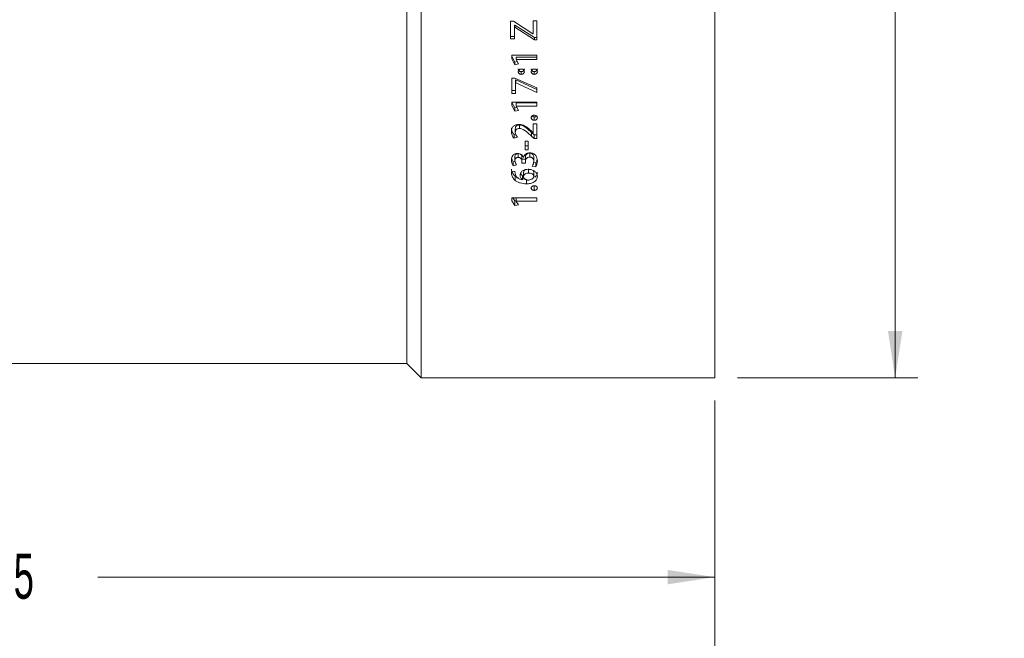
# Model space of a CAD drawing. Header units: millimetres. Extents: x 0 to 1118, y 0 to 864.
# Tile 4 of 78: x 201 to 270, y 69 to 113. Entities that reach past the tile are written whole.
import ezdxf

# ---------------------------------------------------------------- set-up
doc = ezdxf.new("R2010")
doc.units = ezdxf.units.MM
doc.styles.add('SLDTEXTSTYLE3', font='TXT', dxfattribs={"width": 0.605})
doc.dimstyles.new('SLDDIMSTYLE0', dxfattribs={"dimtxt": 3.175, "dimasz": 3.302, "dimexe": 0, "dimexo": 0.0625, "dimgap": 0.79375, "dimtad": 0, "dimtih": 1, "dimtoh": 1, "dimdec": 1, "dimlfac": 2, "dimrnd": 1e-09, "dimzin": 4, "dimdsep": 46, "dimtxsty": 'SLDTEXTSTYLE3', "dimsah": 1, "dimcen": 0.09, "dimadec": 0, "dimazin": 1, "dimtfac": 1, "dimtofl": 0, "dimtmove": 0, "dimatfit": 3, "dimfxl": 1, "dimfrac": 2, "dimtolj": 1, "dimtzin": 12, "dimarcsym": 0})
doc.dimstyles.new('SLDDIMSTYLE1', dxfattribs={"dimtxt": 3.175, "dimasz": 3.302, "dimexe": 0, "dimexo": 0.0625, "dimgap": 0.79375, "dimtad": 0, "dimtih": 1, "dimtoh": 1, "dimdec": 1, "dimlfac": 2, "dimrnd": 1e-09, "dimzin": 12, "dimdsep": 46, "dimtxsty": 'SLDTEXTSTYLE3', "dimsah": 1, "dimcen": 0.09, "dimadec": 0, "dimazin": 3, "dimtfac": 1, "dimtofl": 0, "dimtmove": 0, "dimatfit": 3, "dimfxl": 1, "dimfrac": 2, "dimtolj": 1, "dimtzin": 12, "dimarcsym": 0})

# ---------------------------------------------------------------- blocks, each defined once
blk = doc.blocks.new('_D_9')
at = {"color": 7, "linetype": 'Continuous', "lineweight": 0}
for p, q in [((251.396, 156.984), (264.096, 156.984)), ((262.496, 156.984), (262.496, 124.784)), ((262.496, 87.484), (262.496, 119.683)), ((251.396, 87.484), (264.096, 87.484))]:
    blk.add_line(p, q, dxfattribs=at)
for points in [[(262.496, 156.984), (261.988, 153.682), (263.004, 153.682)], [(262.496, 87.484), (263.004, 90.786), (261.988, 90.786)]]:
    blk.add_solid(points, dxfattribs=at)
at = {"color": 7, "linetype": 'Continuous', "lineweight": 0, "char_height": 3.175, "attachment_point": 1, "style": 'SLDTEXTSTYLE3'}
for s, insert in [('%%c', (254.724, 123.776)), ('139.0', (259.353, 123.785))]:
    blk.add_mtext(s, dxfattribs=dict(at, insert=insert))
blk = doc.blocks.new('_D_10')
at = {"color": 7, "linetype": 'Continuous', "lineweight": 0}
for p, q in [((65.596, 103.634), (65.596, 52.735)), ((249.796, 85.884), (249.796, 52.735)), ((65.596, 54.335), (152.239, 54.335)), ((249.796, 54.335), (163.153, 54.335))]:
    blk.add_line(p, q, dxfattribs=at)
for points in [[(65.596, 54.335), (68.898, 53.827), (68.898, 54.843)], [(249.796, 54.335), (246.494, 54.843), (246.494, 53.827)]]:
    blk.add_solid(points, dxfattribs=at)
at = {"color": 7, "linetype": 'Continuous', "lineweight": 0, "insert": (152.239, 55.991), "char_height": 3.175, "attachment_point": 1, "style": 'SLDTEXTSTYLE3'}
blk.add_mtext('368.4', dxfattribs=at)
blk = doc.blocks.new('_D_11')
at = {"color": 7, "linetype": 'Continuous', "lineweight": 0}
for p, q in [((152.07, 88.134), (152.07, 71.858)), ((249.796, 85.884), (249.796, 71.858)), ((152.07, 73.458), (195.476, 73.458)), ((249.796, 73.458), (206.39, 73.458))]:
    blk.add_line(p, q, dxfattribs=at)
for points in [[(152.07, 73.458), (155.372, 72.95), (155.372, 73.966)], [(249.796, 73.458), (246.494, 73.966), (246.494, 72.95)]]:
    blk.add_solid(points, dxfattribs=at)
at = {"color": 7, "linetype": 'Continuous', "lineweight": 0, "insert": (195.476, 75.115), "char_height": 3.175, "attachment_point": 1, "style": 'SLDTEXTSTYLE3'}
blk.add_mtext('195.5', dxfattribs=at)

msp = doc.modelspace()

# ---------------------------------------------------------------- linework, layer by layer
at = {"color": 7, "linetype": 'Continuous', "lineweight": 15}
for p, q in [((229.1458, 156.984), (229.1458, 87.484)), ((249.7958, 156.984), (249.7958, 87.484)), ((228.1458, 155.984), (228.1458, 88.484)), ((235.6372, 112.5804), (235.4421, 112.5804)), ((235.4421, 112.5804), (235.4421, 111.3422)), ((237.0068, 111.6908), (235.6372, 112.5804)), ((235.7185, 112.3058), (235.7268, 112.3058)), ((235.7185, 112.3058), (235.7185, 112.1609)), ((235.7268, 112.3058), (235.7268, 112.1609)), ((235.7268, 112.3058), (237.11, 111.4196)), ((237.2942, 112.5935), (237.0178, 112.5935)), ((237.0178, 112.5935), (237.0178, 111.6908)), ((237.2942, 112.5935), (237.2942, 111.2617)), ((235.7185, 112.1609), (235.7185, 111.3422)), ((235.7185, 112.1609), (235.7268, 112.1609)), ((235.7268, 112.1609), (237.11, 111.2617)), ((237.0178, 111.6908), (237.0068, 111.6908)), ((235.4421, 111.4989), (235.7185, 111.4989)), ((235.4421, 111.3422), (235.7185, 111.3422)), ((237.11, 111.4196), (237.11, 111.2617)), ((237.11, 111.4196), (237.2942, 111.4196)), ((237.11, 111.2617), (237.2942, 111.2617)), ((237.2942, 110.1794), (235.5184, 110.1794)), ((235.5184, 110.1794), (235.5184, 109.9147)), ((237.2942, 110.1794), (237.2942, 109.8736)), ((235.5184, 110.0919), (235.7315, 109.6932)), ((235.5184, 109.9147), (235.7315, 109.5101)), ((235.7315, 109.6932), (235.8974, 109.7277)), ((235.7315, 109.6932), (235.7315, 109.5101)), ((235.7315, 109.5101), (235.9856, 109.5638)), ((235.8216, 110.0515), (237.2942, 110.0515)), ((235.8216, 110.0515), (235.8216, 109.8736)), ((235.8216, 109.8736), (235.8216, 109.8685)), ((235.8216, 109.8736), (237.2942, 109.8736)), ((235.9856, 109.5638), (235.8216, 109.8685)), ((236.1915, 109.0276), (236.1915, 108.8348)), ((237.1064, 109.0276), (237.1064, 108.8348)), ((235.7324, 108.5744), (235.5184, 108.5744)), ((235.5184, 108.5744), (235.5184, 107.4872)), ((237.2942, 107.8883), (235.7324, 108.5744)), ((235.7947, 108.448), (235.8002, 108.448)), ((235.7947, 108.448), (235.7947, 108.2468)), ((235.7947, 108.2468), (235.7947, 107.4872)), ((235.7947, 108.2468), (235.8002, 108.2468)), ((235.8002, 108.448), (235.8002, 108.2468)), ((235.8002, 108.448), (237.2942, 107.7773)), ((235.8002, 108.2468), (237.2942, 107.5663)), ((235.5184, 107.6994), (235.7947, 107.6994)), ((235.5184, 107.4872), (235.7947, 107.4872)), ((237.2942, 107.8883), (237.2942, 107.5663)), ((237.2942, 106.8885), (235.5184, 106.8885)), ((235.5184, 106.8885), (235.5184, 106.6354)), ((235.5184, 106.8598), (235.7315, 106.479)), ((235.8216, 106.8211), (237.2942, 106.8211)), ((235.8216, 106.8211), (235.8216, 106.5961)), ((237.2942, 106.8885), (237.2942, 106.5961)), ((235.5184, 106.6354), (235.7315, 106.249)), ((235.7315, 106.479), (235.8694, 106.5064)), ((235.7315, 106.479), (235.7315, 106.249)), ((235.7315, 106.249), (235.9856, 106.3003)), ((235.8216, 106.5961), (235.8216, 106.5912)), ((235.8216, 106.5961), (237.2942, 106.5961)), ((235.9856, 106.3003), (235.8216, 106.5912)), ((237.2942, 105.3494), (237.0178, 105.3494)), ((237.0178, 105.3494), (237.0178, 104.7216)), ((237.1052, 105.8448), (237.1052, 105.6055)), ((237.2942, 105.3494), (237.2942, 104.3108)), ((235.6776, 104.5966), (235.7959, 104.6381)), ((235.7681, 104.7527), (235.7681, 105.0043)), ((236.0648, 105.0284), (236.0648, 105.2759)), ((237.0124, 104.7216), (236.879, 104.8569)), ((236.8979, 104.7475), (237.091, 104.5687)), ((237.0178, 104.7216), (237.0124, 104.7216)), ((235.6776, 104.3391), (235.6776, 104.5966)), ((235.6776, 104.3391), (235.9154, 104.4238)), ((236.4587, 104.1262), (236.4587, 103.5293)), ((236.6843, 104.1262), (236.4587, 104.1262)), ((236.6843, 104.1262), (236.6843, 103.5293)), ((236.8979, 104.4922), (237.091, 104.3108)), ((237.091, 104.5687), (237.2942, 104.5687)), ((237.091, 104.3108), (237.091, 104.5687)), ((237.091, 104.3108), (237.2942, 104.3108)), ((235.9734, 103.2719), (235.9734, 102.995)), ((236.4587, 103.7985), (236.6843, 103.7985)), ((236.4587, 103.5293), (236.6843, 103.5293)), ((236.7819, 103.2934), (236.7819, 103.0169)), ((235.6208, 102.6793), (235.7529, 102.7135)), ((235.6208, 102.6793), (235.6208, 102.3938)), ((235.7439, 103.0385), (235.7439, 102.7583)), ((236.2316, 102.9824), (236.2316, 102.7014)), ((236.2316, 102.9824), (236.2319, 102.8594)), ((236.2316, 102.7014), (236.2319, 102.5765)), ((236.2319, 102.8594), (236.2319, 102.5765)), ((236.2319, 102.8594), (236.479, 102.8594)), ((236.2319, 102.5765), (236.479, 102.5765)), ((236.3499, 102.9825), (236.3445, 102.9825)), ((236.479, 102.9867), (236.479, 102.7057)), ((236.479, 102.7057), (236.479, 102.5765)), ((237.0558, 102.6446), (237.2044, 102.6069)), ((237.0687, 102.9993), (237.0687, 102.7185)), ((237.2044, 102.6069), (237.2044, 102.3204)), ((235.7439, 102.0116), (235.493, 102.0092)), ((235.493, 102.0092), (235.4981, 101.8771)), ((235.6208, 102.3938), (235.8602, 102.4567)), ((235.7519, 101.8771), (235.7439, 102.0116)), ((236.3519, 101.6416), (236.3519, 101.9379)), ((236.7045, 101.8881), (236.7045, 102.1808)), ((236.9583, 102.3837), (237.2044, 102.3204)), ((237.0687, 101.6588), (237.0687, 101.9549)), ((235.7491, 101.6753), (235.7491, 101.3752)), ((236.2627, 101.4749), (236.554, 101.4369)), ((236.2776, 101.7091), (236.2776, 101.4095)), ((236.2776, 101.7091), (236.2778, 101.7026)), ((236.2776, 101.4095), (236.2778, 101.4029)), ((236.2778, 101.7026), (236.2778, 101.4029)), ((236.554, 101.4369), (236.554, 101.1333)), ((237.1052, 100.9821), (237.1052, 100.6719)), ((237.2942, 100.1549), (235.5184, 100.1549)), ((235.5184, 100.1549), (235.5184, 99.9374)), ((235.5184, 99.9374), (235.7315, 99.6065)), ((235.5858, 100.1549), (235.7315, 99.932)), ((235.7315, 99.932), (235.8216, 99.9474)), ((235.7315, 99.932), (235.7315, 99.6065)), ((235.8216, 100.1549), (235.8216, 99.9037)), ((235.8216, 99.9037), (235.8216, 99.8995)), ((235.8216, 99.9037), (237.2942, 99.9037)), ((235.9856, 99.6502), (235.8216, 99.8995)), ((237.2942, 100.1549), (237.2942, 99.9037)), ((235.7315, 99.6065), (235.9856, 99.6502)), ((197.8958, 88.484), (228.1458, 88.484)), ((228.1458, 88.484), (229.1458, 87.484)), ((229.1458, 87.484), (249.7958, 87.484))]:
    msp.add_line(p, q, dxfattribs=at)
at = {"color": 9, "linetype": 'Continuous', "lineweight": 0}
for p, q in [((236.8979, 104.4922), (236.8979, 104.7475)), ((235.4981, 102.0093), (235.4981, 101.8771))]:
    msp.add_line(p, q, dxfattribs=at)
at = {"color": 7, "linetype": 'Continuous', "lineweight": 15}
for points, knots in [([(235.9758, 109.2117), (235.9786, 109.1864), (235.9828, 109.1485), (236.0106, 109.1045), (236.0382, 109.0765), (236.0718, 109.0542), (236.1223, 109.0329), (236.1638, 109.0298), (236.1915, 109.0276)], [0, 0, 0, 0, 0.2475943, 0.3715342, 0.4972868, 0.6220576, 0.7484685, 1, 1, 1, 1]), ([(236.1915, 109.208), (236.1638, 109.2056), (236.1222, 109.202), (236.0716, 109.1808), (236.0379, 109.1584), (236.0105, 109.1299), (235.9824, 109.0855), (235.9785, 109.0471), (235.9758, 109.0216)], [0, 0, 0, 0, 0.2505008, 0.3778881, 0.5011735, 0.6261719, 0.7510901, 1, 1, 1, 1]), ([(235.9758, 109.0216), (235.9767, 109.0088), (235.9784, 108.9834), (235.9901, 108.9465), (236.0104, 108.9129), (236.0382, 108.8844), (236.0718, 108.8618), (236.1222, 108.8402), (236.1638, 108.837), (236.1915, 108.8348)], [0, 0, 0, 0, 0.1251829, 0.250164, 0.3745322, 0.5002414, 0.6247225, 0.750368, 1, 1, 1, 1]), ([(236.1915, 109.0276), (236.219, 109.0296), (236.2602, 109.0327), (236.3102, 109.0542), (236.3433, 109.0766), (236.3708, 109.1048), (236.3905, 109.1379), (236.4023, 109.174), (236.4039, 109.199), (236.4047, 109.2115)], [0, 0, 0, 0, 0.2512448, 0.3767061, 0.5021417, 0.627409, 0.7514435, 0.8757002, 1, 1, 1, 1]), ([(236.4047, 109.0214), (236.402, 109.0469), (236.398, 109.0851), (236.3712, 109.1302), (236.344, 109.159), (236.3108, 109.1819), (236.2602, 109.2028), (236.219, 109.2059), (236.1915, 109.208)], [0, 0, 0, 0, 0.2495017, 0.374497, 0.499779, 0.6249694, 0.7502229, 1, 1, 1, 1]), ([(236.1915, 108.8348), (236.2052, 108.8355), (236.2325, 108.8368), (236.2727, 108.8457), (236.3102, 108.8617), (236.3434, 108.8846), (236.3707, 108.9132), (236.3977, 108.9578), (236.4019, 108.996), (236.4047, 109.0214)], [0, 0, 0, 0, 0.1253038, 0.250458, 0.3754942, 0.5006787, 0.6261911, 0.7507474, 1, 1, 1, 1]), ([(236.8907, 109.2117), (236.8936, 109.1864), (236.8978, 109.1485), (236.9255, 109.1045), (236.9532, 109.0765), (236.9868, 109.0542), (237.0372, 109.0329), (237.0787, 109.0298), (237.1064, 109.0276)], [0, 0, 0, 0, 0.2475943, 0.3715342, 0.4972868, 0.6220576, 0.7484685, 1, 1, 1, 1]), ([(237.1064, 109.208), (237.0926, 109.2071), (237.0651, 109.2053), (237.0244, 109.1968), (236.9864, 109.1814), (236.9524, 109.159), (236.9247, 109.1306), (236.8973, 109.0856), (236.8934, 109.0472), (236.8907, 109.0216)], [0, 0, 0, 0, 0.125253, 0.2503773, 0.377181, 0.5005742, 0.6261221, 0.7507209, 1, 1, 1, 1]), ([(236.8907, 109.0216), (236.8916, 109.0088), (236.8933, 108.9834), (236.905, 108.9465), (236.9253, 108.9129), (236.9532, 108.8844), (236.9867, 108.8618), (237.0372, 108.8402), (237.0787, 108.837), (237.1064, 108.8348)], [0, 0, 0, 0, 0.1251829, 0.250164, 0.3745322, 0.5002414, 0.6247225, 0.750368, 1, 1, 1, 1]), ([(237.1064, 109.0276), (237.1338, 109.0298), (237.1885, 109.034), (237.2485, 109.068), (237.2857, 109.1047), (237.305, 109.138), (237.3168, 109.1741), (237.3187, 109.199), (237.3196, 109.2115)], [0, 0, 0, 0, 0.2514712, 0.501444, 0.6265019, 0.7511417, 0.8755513, 1, 1, 1, 1]), ([(237.3196, 109.0214), (237.3167, 109.0468), (237.3123, 109.0849), (237.2862, 109.1302), (237.2585, 109.1585), (237.2253, 109.1814), (237.175, 109.2025), (237.1338, 109.2058), (237.1064, 109.208)], [0, 0, 0, 0, 0.2495822, 0.3747373, 0.4998969, 0.6250827, 0.7503176, 1, 1, 1, 1]), ([(237.1064, 108.8348), (237.1201, 108.8355), (237.1474, 108.8369), (237.2007, 108.849), (237.2487, 108.8758), (237.2856, 108.9131), (237.312, 108.958), (237.3166, 108.9961), (237.3196, 109.0214)], [0, 0, 0, 0, 0.1254219, 0.250694, 0.499948, 0.6251675, 0.7503714, 1, 1, 1, 1]), ([(236.0322, 105.3134), (235.9576, 105.3076), (235.8454, 105.2989), (235.7144, 105.2353), (235.6287, 105.1729), (235.5638, 105.0933), (235.5072, 104.973), (235.4991, 104.8762), (235.4937, 104.8118)], [0, 0, 0, 0, 0.2493437, 0.37493585, 0.49959313, 0.6245408, 0.74989479, 1, 1, 1, 1]), ([(236.879, 104.8569), (236.7605, 104.9634), (236.5827, 105.1229), (236.2888, 105.2867), (236.1177, 105.3045), (236.0322, 105.3134)], [0, 0, 0, 0, 0.5007096, 0.7505682, 1, 1, 1, 1]), ([(237.1052, 105.9609), (237.0914, 105.9603), (237.0639, 105.9592), (237.0234, 105.9507), (236.9851, 105.9366), (236.9517, 105.9146), (236.924, 105.8874), (236.8974, 105.8442), (236.8934, 105.8076), (236.8907, 105.7833)], [0, 0, 0, 0, 0.12529409, 0.25045769, 0.37614795, 0.50067476, 0.62576247, 0.75083828, 1, 1, 1, 1]), ([(236.8907, 105.7833), (236.8916, 105.7712), (236.8933, 105.747), (236.905, 105.712), (236.925, 105.68), (236.9526, 105.6529), (236.9859, 105.6312), (237.0362, 105.6107), (237.0776, 105.6076), (237.1052, 105.6055)], [0, 0, 0, 0, 0.1252049, 0.250227, 0.3744539, 0.5002437, 0.6247728, 0.7503499, 1, 1, 1, 1]), ([(236.9423, 105.9034), (236.9459, 105.8996), (236.9584, 105.8867), (236.9862, 105.8703), (237.0361, 105.8498), (237.0776, 105.8468), (237.1052, 105.8448)], [0, 0, 0, 0, 0.0936587, 0.3186909, 0.5464707, 1, 1, 1, 1]), ([(237.3196, 105.7831), (237.3169, 105.8075), (237.3129, 105.8438), (237.286, 105.8868), (237.2583, 105.914), (237.2248, 105.9359), (237.1741, 105.9557), (237.1327, 105.9588), (237.1052, 105.9609)], [0, 0, 0, 0, 0.24965455, 0.37259849, 0.49992002, 0.62507952, 0.75030515, 1, 1, 1, 1]), ([(237.1052, 105.8448), (237.1325, 105.8469), (237.187, 105.8513), (237.2425, 105.8778), (237.2639, 105.8994), (237.2675, 105.903)], [0, 0, 0, 0, 0.4561021, 0.9093383, 1, 1, 1, 1]), ([(237.1052, 105.6055), (237.1189, 105.6062), (237.1464, 105.6074), (237.1866, 105.6161), (237.2242, 105.6313), (237.2577, 105.6531), (237.2854, 105.68), (237.3127, 105.7226), (237.3168, 105.7588), (237.3196, 105.7831)], [0, 0, 0, 0, 0.12526375, 0.25038317, 0.37572207, 0.50053983, 0.62802728, 0.75059467, 1, 1, 1, 1]), ([(235.4937, 105.0625), (235.5014, 104.9779), (235.5166, 104.8086), (235.6239, 104.6673), (235.6776, 104.5966)], [0, 0, 0, 0, 0.4995466, 1, 1, 1, 1]), ([(235.4937, 104.8118), (235.5013, 104.726), (235.5164, 104.5546), (235.6239, 104.4109), (235.6776, 104.3391)], [0, 0, 0, 0, 0.5002689, 1, 1, 1, 1]), ([(235.7681, 105.0043), (235.7708, 105.0395), (235.7747, 105.0925), (235.8045, 105.1585), (235.8386, 105.2032), (235.8873, 105.2366), (235.9428, 105.2602), (236.0029, 105.2747), (236.0441, 105.2755), (236.0648, 105.2759)], [0, 0, 0, 0, 0.2482974, 0.3726838, 0.4972241, 0.6216401, 0.7480314, 0.8738989, 1, 1, 1, 1]), ([(235.7681, 104.7527), (235.7708, 104.7885), (235.7747, 104.8422), (235.8045, 104.9092), (235.8385, 104.9545), (235.8872, 104.9882), (235.961, 105.0214), (236.0234, 105.0256), (236.0648, 105.0284)], [0, 0, 0, 0, 0.2502699, 0.3754361, 0.5004207, 0.624779, 0.7507373, 1, 1, 1, 1]), ([(235.9154, 104.4238), (235.8752, 104.4734), (235.795, 104.5724), (235.7771, 104.6927), (235.7681, 104.7527)], [0, 0, 0, 0, 0.50089437, 1, 1, 1, 1]), ([(236.0648, 105.2759), (236.109, 105.2717), (236.1973, 105.2632), (236.3577, 105.1943), (236.5966, 105.024), (236.7774, 104.8581), (236.8979, 104.7475)], [0, 0, 0, 0, 0.1252836, 0.2505489, 0.5004743, 1, 1, 1, 1]), ([(236.0648, 105.0284), (236.109, 105.024), (236.1974, 105.0154), (236.3579, 104.9454), (236.5968, 104.7725), (236.7774, 104.6044), (236.8979, 104.4922)], [0, 0, 0, 0, 0.1246626, 0.2495698, 0.499494, 1, 1, 1, 1]), ([(235.9167, 103.2684), (235.9005, 103.2681), (235.8683, 103.2674), (235.8048, 103.258), (235.7284, 103.2347), (235.6493, 103.1872), (235.5635, 103.1061), (235.504, 102.9772), (235.4966, 102.8706), (235.493, 102.8172)], [0, 0, 0, 0, 0.06266404, 0.12530215, 0.25031573, 0.37534395, 0.50042018, 0.74971341, 1, 1, 1, 1]), ([(235.7439, 103.0385), (235.746, 103.0667), (235.75, 103.1225), (235.7826, 103.1901), (235.8298, 103.2313), (235.873, 103.2551), (235.9219, 103.27), (235.9563, 103.2712), (235.9734, 103.2719)], [0, 0, 0, 0, 0.2501516, 0.4952486, 0.6232389, 0.748088, 0.8742091, 1, 1, 1, 1]), ([(236.3445, 102.9825), (236.3267, 103.0209), (236.2912, 103.0975), (236.1963, 103.1947), (236.0648, 103.2585), (235.966, 103.2651), (235.9167, 103.2684)], [0, 0, 0, 0, 0.250584, 0.5004073, 0.7500719, 1, 1, 1, 1]), ([(236.7954, 103.3107), (236.7414, 103.3062), (236.6604, 103.2995), (236.5623, 103.2598), (236.4768, 103.2047), (236.3913, 103.1135), (236.3637, 103.0262), (236.3499, 102.9825)], [0, 0, 0, 0, 0.2498399, 0.3747352, 0.5003081, 0.7500702, 1, 1, 1, 1]), ([(236.479, 102.9867), (236.4821, 103.0234), (236.4885, 103.0969), (236.5363, 103.1825), (236.5931, 103.2399), (236.6694, 103.2814), (236.7369, 103.2886), (236.7819, 103.2934)], [0, 0, 0, 0, 0.2487566, 0.4980308, 0.6231659, 0.7488534, 1, 1, 1, 1]), ([(236.7819, 103.2934), (236.8037, 103.2927), (236.8466, 103.2914), (236.9082, 103.2715), (236.9616, 103.2413), (237.0209, 103.1892), (237.0603, 103.1045), (237.0659, 103.0344), (237.0687, 102.9993)], [0, 0, 0, 0, 0.1267176, 0.2505034, 0.3810907, 0.5028861, 0.7511201, 1, 1, 1, 1]), ([(237.3196, 102.732), (237.3151, 102.7993), (237.3061, 102.9338), (237.2327, 103.0962), (237.1298, 103.2023), (237.0321, 103.2646), (236.9175, 103.3039), (236.8361, 103.3084), (236.7954, 103.3107)], [0, 0, 0, 0, 0.25030136, 0.49976711, 0.62489588, 0.74990527, 0.87491897, 1, 1, 1, 1]), ([(235.493, 102.8172), (235.4975, 102.7428), (235.5066, 102.5942), (235.5828, 102.4606), (235.6208, 102.3938)], [0, 0, 0, 0, 0.5006559, 1, 1, 1, 1]), ([(235.512, 102.9611), (235.5147, 102.9339), (235.5245, 102.834), (235.5802, 102.7445), (235.6208, 102.6793)], [0, 0, 0, 0, 0.2721257, 1, 1, 1, 1]), ([(235.7439, 102.7583), (235.746, 102.7869), (235.75, 102.8434), (235.7825, 102.9119), (235.8297, 102.9538), (235.873, 102.978), (235.9219, 102.9931), (235.9563, 102.9944), (235.9734, 102.995)], [0, 0, 0, 0, 0.2516456, 0.4976908, 0.6256028, 0.7499635, 0.8752385, 1, 1, 1, 1]), ([(235.8602, 102.4567), (235.8274, 102.5043), (235.7628, 102.5979), (235.7501, 102.7055), (235.7439, 102.7583)], [0, 0, 0, 0, 0.5091542, 1, 1, 1, 1]), ([(235.9734, 102.995), (235.9938, 102.9934), (236.0343, 102.9901), (236.0913, 102.9701), (236.14, 102.9386), (236.1853, 102.8819), (236.2237, 102.8025), (236.2289, 102.7351), (236.2316, 102.7014)], [0, 0, 0, 0, 0.1251918, 0.2500834, 0.3749628, 0.499955, 0.7499853, 1, 1, 1, 1]), ([(236.1382, 103.2136), (236.1503, 103.2006), (236.187, 103.1612), (236.2143, 103.0975), (236.2302, 103.0323), (236.2311, 102.9991), (236.2316, 102.9824)], [0, 0, 0, 0, 0.197277, 0.5985524, 0.7992674, 1, 1, 1, 1]), ([(236.479, 102.7057), (236.4795, 102.7244), (236.4807, 102.7616), (236.4997, 102.8346), (236.5359, 102.9042), (236.5931, 102.9625), (236.6692, 103.0047), (236.7369, 103.012), (236.7819, 103.0169)], [0, 0, 0, 0, 0.1254176, 0.2507437, 0.5007604, 0.6258161, 0.7509241, 1, 1, 1, 1]), ([(236.7819, 103.0169), (236.8037, 103.0162), (236.8467, 103.0149), (236.9083, 102.9947), (236.9617, 102.964), (237.021, 102.911), (237.0603, 102.8251), (237.0659, 102.7541), (237.0687, 102.7185)], [0, 0, 0, 0, 0.1256726, 0.2486371, 0.3787288, 0.5004538, 0.7496497, 1, 1, 1, 1]), ([(237.0687, 102.7185), (237.0628, 102.6597), (237.0511, 102.5422), (236.9892, 102.4365), (236.9583, 102.3837)], [0, 0, 0, 0, 0.4999934, 1, 1, 1, 1]), ([(237.2044, 102.6069), (237.2416, 102.6707), (237.291, 102.7553), (237.2995, 102.8484), (237.3016, 102.8713)], [0, 0, 0, 0, 0.7544386, 1, 1, 1, 1]), ([(237.2044, 102.3204), (237.239, 102.3857), (237.3084, 102.5165), (237.3159, 102.6601), (237.3196, 102.732)], [0, 0, 0, 0, 0.4994072, 1, 1, 1, 1]), ([(235.4981, 102.17), (235.5139, 102.0787), (235.5454, 101.8958), (235.6812, 101.7488), (235.7491, 101.6753)], [0, 0, 0, 0, 0.4996917, 1, 1, 1, 1]), ([(235.4981, 101.8771), (235.5138, 101.7845), (235.5452, 101.5994), (235.6812, 101.4499), (235.7491, 101.3752)], [0, 0, 0, 0, 0.5005193, 1, 1, 1, 1]), ([(236.2778, 101.4029), (236.209, 101.4177), (236.0715, 101.4473), (235.9018, 101.5573), (235.7918, 101.7076), (235.7652, 101.8205), (235.7519, 101.8771)], [0, 0, 0, 0, 0.2498182, 0.4997958, 0.7495034, 1, 1, 1, 1]), ([(236.6854, 102.1542), (236.6119, 102.1497), (236.5014, 102.1429), (236.3646, 102.0971), (236.2733, 102.0459), (236.1991, 101.9793), (236.123, 101.8758), (236.1119, 101.7862), (236.1045, 101.7265)], [0, 0, 0, 0, 0.25005089, 0.37527933, 0.50044527, 0.62560353, 0.75074602, 1, 1, 1, 1]), ([(236.1406, 101.8741), (236.1423, 101.8658), (236.1499, 101.8282), (236.2002, 101.7709), (236.2518, 101.7297), (236.2776, 101.7091)], [0, 0, 0, 0, 0.1246504, 0.5617153, 1, 1, 1, 1]), ([(236.3519, 101.9379), (236.3563, 101.9731), (236.3629, 102.0258), (236.4091, 102.0854), (236.4441, 102.1174), (236.4714, 102.1271), (236.4786, 102.1297)], [0, 0, 0, 0, 0.4561183, 0.6847303, 0.9164169, 1, 1, 1, 1]), ([(236.3519, 101.6416), (236.3564, 101.6771), (236.3632, 101.7302), (236.4084, 101.792), (236.4715, 101.8414), (236.5731, 101.8812), (236.6607, 101.8858), (236.7045, 101.8881)], [0, 0, 0, 0, 0.2494834, 0.3741286, 0.4999904, 0.7495692, 1, 1, 1, 1]), ([(237.3196, 101.6611), (237.311, 101.7273), (237.298, 101.8265), (237.2188, 101.9443), (237.1099, 102.0432), (236.9309, 102.135), (236.7673, 102.1478), (236.6854, 102.1542)], [0, 0, 0, 0, 0.2498591, 0.3748722, 0.5004782, 0.7500793, 1, 1, 1, 1]), ([(236.7045, 101.8881), (236.7476, 101.886), (236.8337, 101.8818), (236.9363, 101.8475), (237.0027, 101.8026), (237.041, 101.7599), (237.0595, 101.7192), (237.0669, 101.6849), (237.0681, 101.6675), (237.0687, 101.6588)], [0, 0, 0, 0, 0.2501567, 0.499611, 0.6284001, 0.7496794, 0.8746453, 0.937259, 1, 1, 1, 1]), ([(237.0214, 102.0724), (237.0273, 102.0664), (237.0463, 102.0468), (237.0593, 102.0142), (237.0669, 101.9806), (237.0681, 101.9635), (237.0687, 101.9549)], [0, 0, 0, 0, 0.1821072, 0.5907355, 0.7951961, 1, 1, 1, 1]), ([(237.1403, 101.6025), (237.1579, 101.615), (237.2103, 101.6526), (237.2934, 101.7691), (237.3091, 101.882), (237.3196, 101.9572)], [0, 0, 0, 0, 0.1442307, 0.4303279, 1, 1, 1, 1]), ([(235.7491, 101.6753), (235.8039, 101.6358), (235.8831, 101.5787), (235.9805, 101.5452), (236.0106, 101.5349)], [0, 0, 0, 0, 0.6910963, 1, 1, 1, 1]), ([(235.7491, 101.3752), (235.8048, 101.3367), (235.9163, 101.2599), (236.1857, 101.1587), (236.4068, 101.1435), (236.554, 101.1333)], [0, 0, 0, 0, 0.2502488, 0.5006902, 1, 1, 1, 1]), ([(236.1045, 101.7265), (236.1119, 101.6665), (236.123, 101.5765), (236.1982, 101.4718), (236.2511, 101.4303), (236.2776, 101.4095)], [0, 0, 0, 0, 0.4989588, 0.749525, 1, 1, 1, 1]), ([(236.5349, 101.4117), (236.5093, 101.4237), (236.4577, 101.4479), (236.3999, 101.5037), (236.3596, 101.5692), (236.3545, 101.6174), (236.3519, 101.6416)], [0, 0, 0, 0, 0.24811971, 0.49928595, 0.74828046, 1, 1, 1, 1]), ([(236.6418, 101.3942), (236.6234, 101.3949), (236.5959, 101.3959), (236.56, 101.4026), (236.5433, 101.4087), (236.5349, 101.4117)], [0, 0, 0, 0, 0.49985138, 0.74991453, 1, 1, 1, 1]), ([(236.554, 101.1333), (236.649, 101.1382), (236.8386, 101.1479), (237.0588, 101.2323), (237.1958, 101.3375), (237.295, 101.4694), (237.3098, 101.5845), (237.3196, 101.6611)], [0, 0, 0, 0, 0.2503873, 0.5000022, 0.6255223, 0.7504341, 1, 1, 1, 1]), ([(237.0687, 101.6588), (237.0667, 101.6386), (237.0628, 101.5982), (237.0356, 101.541), (236.9906, 101.4917), (236.9102, 101.4428), (236.7923, 101.4032), (236.692, 101.3972), (236.6418, 101.3942)], [0, 0, 0, 0, 0.1251721, 0.250154, 0.3750413, 0.5001283, 0.7497965, 1, 1, 1, 1]), ([(237.1052, 100.9897), (237.0914, 100.9892), (237.0639, 100.9882), (237.0234, 100.9806), (236.9851, 100.9679), (236.9517, 100.9482), (236.924, 100.9239), (236.8974, 100.8852), (236.8934, 100.8525), (236.8907, 100.8308)], [0, 0, 0, 0, 0.1252941, 0.2504577, 0.376148, 0.5006748, 0.6257625, 0.7508383, 1, 1, 1, 1]), ([(236.8907, 100.8308), (236.8916, 100.8199), (236.8933, 100.7983), (236.905, 100.767), (236.925, 100.7384), (236.9526, 100.7142), (236.9859, 100.6948), (237.0362, 100.6765), (237.0776, 100.6737), (237.1052, 100.6719)], [0, 0, 0, 0, 0.1252049, 0.250227, 0.3744539, 0.5002437, 0.6247728, 0.7503499, 1, 1, 1, 1]), ([(237.3196, 100.8306), (237.3169, 100.8524), (237.3129, 100.8849), (237.286, 100.9234), (237.2583, 100.9477), (237.2248, 100.9673), (237.1741, 100.9851), (237.1327, 100.9879), (237.1052, 100.9897)], [0, 0, 0, 0, 0.2496546, 0.3725985, 0.49992, 0.6250795, 0.7503052, 1, 1, 1, 1]), ([(237.1052, 100.6719), (237.1189, 100.6724), (237.1464, 100.6736), (237.1866, 100.6813), (237.2242, 100.6949), (237.2577, 100.7144), (237.2854, 100.7384), (237.3127, 100.7765), (237.3168, 100.8089), (237.3196, 100.8306)], [0, 0, 0, 0, 0.1252638, 0.2503832, 0.3757221, 0.5005398, 0.6280273, 0.7505947, 1, 1, 1, 1])]:
    msp.add_open_spline(points, degree=3, knots=knots, dxfattribs=at)

# ---------------------------------------------------------------- dimensions: what is measured, and where the dimension line sits
at = {"color": 7, "linetype": 'Continuous', "lineweight": 0}
dim = msp.add_linear_dim(base=(262.4958, 87.484), p1=(249.7958, 156.984), p2=(249.7958, 87.484), angle=90, text='%%c<>', dimstyle='SLDDIMSTYLE0', dxfattribs=at)
dim.commit()
dim.dimension.update_dxf_attribs({"geometry": '_D_9', "text_midpoint": (262.4958, 122.234), "dimtype": 160})
for base, p2, picture, middle in [((65.5958, 54.335), (65.5958, 105.234), '_D_10', (157.6958, 54.335)), ((152.0701, 73.4582), (152.0701, 89.734), '_D_11', (200.9329, 73.4582))]:
    dim = msp.add_linear_dim(base=base, p1=(249.7958, 87.484), p2=p2, dimstyle='SLDDIMSTYLE1', dxfattribs=at)
    dim.commit()
    dim.dimension.update_dxf_attribs({"geometry": picture, "text_midpoint": middle, "dimtype": 160})

doc.saveas('drawing.dxf')
